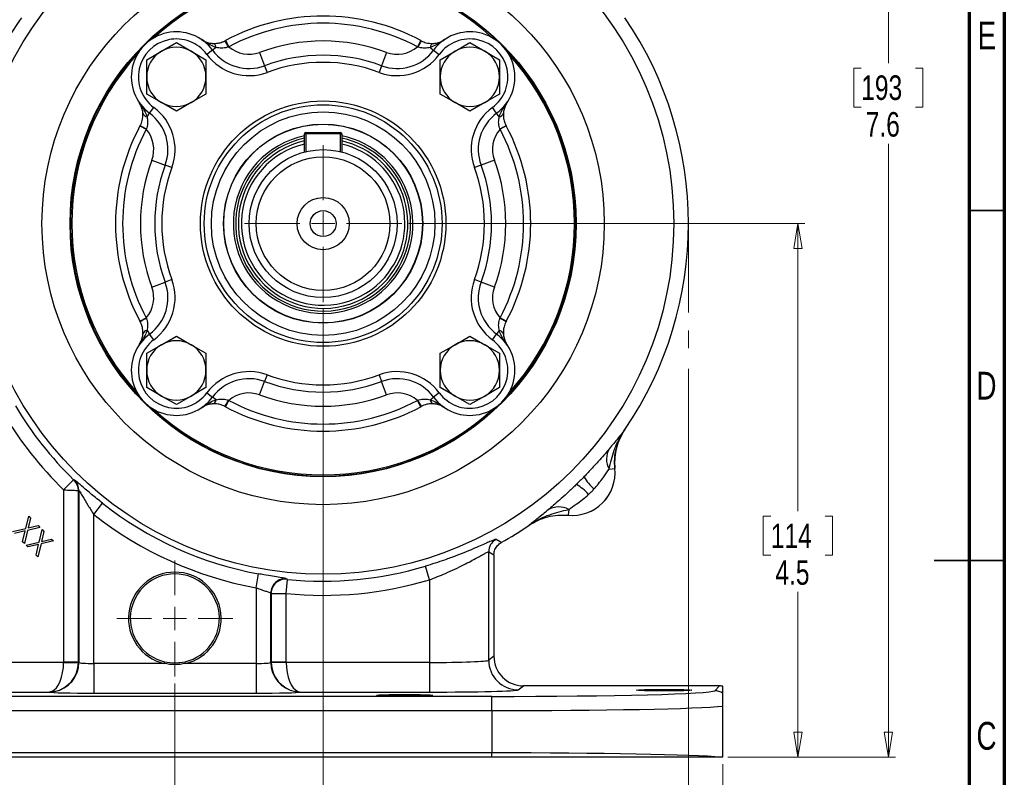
# Model space of a CAD drawing. Header units: inches. Extents: x 0.6 to 16.3, y 0.2 to 11.5.
# Tile 9 of 10: x 10.8 to 16.3, y 4.6 to 8.9. Entities that reach past the tile are written whole.
import ezdxf

# ---------------------------------------------------------------- set-up
doc = ezdxf.new("R2010")
doc.units = ezdxf.units.IN
doc.header["$MEASUREMENT"] = 0
doc.linetypes.add('CENTERX2', pattern=[0.8, 0.5, -0.1, 0.1, -0.1])
doc.styles.add('SLDTEXTSTYLE0', font='TXT', dxfattribs={"width": 0.75})
doc.dimstyles.new('SLDDIMSTYLE0', dxfattribs={"dimtxt": 0.137795, "dimasz": 0.14, "dimexe": 0, "dimexo": 0.0625, "dimgap": 0.034449, "dimtad": 0, "dimtih": 1, "dimtoh": 1, "dimdec": 1, "dimlfac": 1.5, "dimrnd": 1e-09, "dimzin": 12, "dimdsep": 46, "dimtxsty": 'SLDTEXTSTYLE0', "dimblk1": 'CLOSED', "dimblk2": 'CLOSED', "dimsah": 1, "dimcen": 0.09, "dimadec": 0, "dimazin": 3, "dimtfac": 1, "dimtdec": 1, "dimtofl": 0, "dimtmove": 0, "dimatfit": 3, "dimldrblk": 'CLOSED', "dimfxl": 0, "dimfrac": 2, "dimtolj": 1, "dimtzin": 12, "dimarcsym": 0})
doc.dimstyles.new('SLDDIMSTYLE1', dxfattribs={"dimtxt": 0.137795, "dimasz": 0.14, "dimexe": 0, "dimexo": 0.0625, "dimgap": 0.034449, "dimtad": 0, "dimdec": 1, "dimlfac": 1.5, "dimrnd": 1e-09, "dimzin": 12, "dimdsep": 46, "dimtxsty": 'SLDTEXTSTYLE0', "dimblk1": 'CLOSED', "dimblk2": 'CLOSED', "dimsah": 1, "dimcen": 0.09, "dimadec": 0, "dimazin": 3, "dimtfac": 1, "dimtdec": 1, "dimtofl": 0, "dimtmove": 0, "dimatfit": 3, "dimldrblk": 'CLOSED', "dimfxl": 0, "dimfrac": 2, "dimtolj": 1, "dimtzin": 12, "dimarcsym": 0})
doc.dimstyles.new('SLDDIMSTYLE2', dxfattribs={"dimtxt": 0.137795, "dimasz": 0.14, "dimexe": 0, "dimexo": 0.0625, "dimgap": 0.034449, "dimtad": 0, "dimdec": 1, "dimlfac": 1.5, "dimrnd": 1e-09, "dimzin": 12, "dimdsep": 46, "dimtxsty": 'SLDTEXTSTYLE0', "dimblk1": 'CLOSED', "dimblk2": 'CLOSED', "dimsah": 1, "dimcen": 0.09, "dimadec": 0, "dimazin": 3, "dimtfac": 1, "dimtmove": 0, "dimatfit": 0, "dimldrblk": 'CLOSED', "dimfxl": 0, "dimfrac": 2, "dimtolj": 1, "dimtzin": 12, "dimarcsym": 0})

# ---------------------------------------------------------------- blocks, each defined once
blk = doc.blocks.new('_Closed')
at = {"color": 0, "linetype": 'ByBlock', "lineweight": -2}
for p, q in [((-1, 0.166667), (0, 0)), ((-1, 0.166667), (-1, -0.166667)), ((0, 0), (-1, -0.166667)), ((0, 0), (-1, 0))]:
    blk.add_line(p, q, dxfattribs=at)
blk = doc.blocks.new('_D')
at = {"color": 7, "linetype": 'Continuous', "lineweight": 0}
for p, q in [((13.3569, 9.7946), (15.7262, 9.7946)), ((15.6868, 9.7946), (15.6868, 8.6436)), ((15.5341, 8.6156), (15.4921, 8.6156)), ((15.4921, 8.6156), (15.4921, 8.3968)), ((15.8395, 8.6156), (15.8815, 8.6156)), ((15.8815, 8.6156), (15.8815, 8.3968)), ((15.4921, 8.3968), (15.5341, 8.3968)), ((15.8815, 8.3968), (15.8395, 8.3968)), ((15.6868, 4.7415), (15.6868, 8.1907)), ((14.7853, 4.7415), (15.7262, 4.7415))]:
    blk.add_line(p, q, dxfattribs=at)
at = {"color": 7, "linetype": 'Continuous', "lineweight": 18, "xscale": 0.14, "yscale": 0.14}
for p, rotation in [((15.6868, 9.7946), 90.0000000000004), ((15.6868, 4.7415), 270.0000000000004)]:
    blk.add_blockref('_Closed', p, dxfattribs=dict(at, rotation=rotation))
at = {"color": 7, "linetype": 'Continuous', "lineweight": 18, "char_height": 0.1378, "attachment_point": 1, "style": 'SLDTEXTSTYLE0'}
for s, insert in [('193', (15.5341, 8.5745)), ('7.6', (15.5595, 8.3683))]:
    blk.add_mtext(s, dxfattribs=dict(at, insert=insert))
blk = doc.blocks.new('_D_1')
at = {"color": 7, "linetype": 'Continuous', "lineweight": 0}
for p, q in [((14.5635, 6.9243), (14.5635, 3.5998)), ((11.6768, 5.1562), (11.6768, 3.5998)), ((12.8072, 3.8376), (12.7653, 3.8376)), ((12.7653, 3.8376), (12.7653, 3.6189)), ((13.1127, 3.8376), (13.1547, 3.8376)), ((13.1547, 3.8376), (13.1547, 3.6189)), ((11.6768, 3.6392), (12.6444, 3.6392)), ((12.7653, 3.6189), (12.8072, 3.6189)), ((13.1547, 3.6189), (13.1127, 3.6189)), ((14.5635, 3.6392), (13.2755, 3.6392))]:
    blk.add_line(p, q, dxfattribs=at)
at = {"color": 7, "linetype": 'Continuous', "lineweight": 18, "xscale": 0.14, "yscale": 0.14, "rotation": 180.0000000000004}
blk.add_blockref('_Closed', (11.6768, 3.6392), dxfattribs=at)
at = {"color": 7, "linetype": 'Continuous', "lineweight": 18, "xscale": 0.14, "yscale": 0.14}
blk.add_blockref('_Closed', (14.5635, 3.6392), dxfattribs=at)
at = {"color": 7, "linetype": 'Continuous', "lineweight": 18, "char_height": 0.1378, "attachment_point": 1, "style": 'SLDTEXTSTYLE0'}
for s, insert in [('110', (12.8072, 3.7965)), ('4.3', (12.8327, 3.5903))]:
    blk.add_mtext(s, dxfattribs=dict(at, insert=insert))
blk = doc.blocks.new('_D_2')
at = {"color": 7, "linetype": 'Continuous', "lineweight": 0}
for p, q in [((12.5102, 7.2604), (12.5102, 4.0722)), ((11.6768, 5.1562), (11.6768, 4.0722)), ((12.0364, 4.3101), (11.9945, 4.3101)), ((11.9945, 4.3101), (11.9945, 4.0913)), ((12.2401, 4.3101), (12.2821, 4.3101)), ((12.2821, 4.3101), (12.2821, 4.0913)), ((11.6768, 4.1116), (11.4268, 4.1116)), ((12.5102, 4.1116), (12.7602, 4.1116)), ((11.9945, 4.0913), (12.0364, 4.0913)), ((12.2821, 4.0913), (12.2401, 4.0913))]:
    blk.add_line(p, q, dxfattribs=at)
at = {"color": 7, "linetype": 'Continuous', "lineweight": 18, "xscale": 0.14, "yscale": 0.14}
blk.add_blockref('_Closed', (11.6768, 4.1116, -0.9602), dxfattribs=at)
at = {"color": 7, "linetype": 'Continuous', "lineweight": 18, "xscale": 0.14, "yscale": 0.14, "rotation": 180.0000000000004}
blk.add_blockref('_Closed', (12.5102, 4.1116, -0.9602), dxfattribs=at)
at = {"color": 7, "linetype": 'Continuous', "lineweight": 18, "char_height": 0.1378, "attachment_point": 1, "style": 'SLDTEXTSTYLE0'}
for s, insert in [('32', (12.0364, 4.269)), ('1.3', (12.011, 4.0628))]:
    blk.add_mtext(s, dxfattribs=dict(at, insert=insert))
blk = doc.blocks.new('_D_3')
at = {"color": 7, "linetype": 'Continuous', "lineweight": 0}
for p, q in [((11.6768, 5.1562), (11.6768, 3.1274)), ((8.5901, 4.7022), (8.5901, 3.1274)), ((10.3348, 3.3652), (10.2928, 3.3652)), ((10.2928, 3.3652), (10.2928, 3.1464)), ((10.6402, 3.3652), (10.6822, 3.3652)), ((10.6822, 3.3652), (10.6822, 3.1464)), ((8.5901, 3.1667), (10.1719, 3.1667)), ((11.6768, 3.1667), (10.803, 3.1667)), ((10.2928, 3.1464), (10.3348, 3.1464)), ((10.6822, 3.1464), (10.6402, 3.1464))]:
    blk.add_line(p, q, dxfattribs=at)
at = {"color": 7, "linetype": 'Continuous', "lineweight": 18, "xscale": 0.14, "yscale": 0.14, "rotation": 180.0000000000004}
blk.add_blockref('_Closed', (8.5901, 3.1667, -0.9602), dxfattribs=at)
at = {"color": 7, "linetype": 'Continuous', "lineweight": 18, "xscale": 0.14, "yscale": 0.14}
blk.add_blockref('_Closed', (11.6768, 3.1667, -0.9602), dxfattribs=at)
at = {"color": 7, "linetype": 'Continuous', "lineweight": 18, "char_height": 0.1378, "attachment_point": 1, "style": 'SLDTEXTSTYLE0'}
for s, insert in [('118', (10.3348, 3.3241)), ('4.6', (10.3602, 3.1179))]:
    blk.add_mtext(s, dxfattribs=dict(at, insert=insert))
blk = doc.blocks.new('_D_4')
at = {"color": 7, "linetype": 'Continuous', "lineweight": 0}
for p, q in [((11.6768, 5.1562), (11.6768, 3.1274)), ((14.7569, 4.7022), (14.7569, 3.1274)), ((13.4492, 3.3652), (13.4072, 3.3652)), ((13.4072, 3.3652), (13.4072, 3.1464)), ((13.7546, 3.3652), (13.7966, 3.3652)), ((13.7966, 3.3652), (13.7966, 3.1464)), ((11.6768, 3.1667), (13.2863, 3.1667)), ((14.7569, 3.1667), (13.9174, 3.1667)), ((13.4072, 3.1464), (13.4492, 3.1464)), ((13.7966, 3.1464), (13.7546, 3.1464))]:
    blk.add_line(p, q, dxfattribs=at)
at = {"color": 7, "linetype": 'Continuous', "lineweight": 18, "xscale": 0.14, "yscale": 0.14, "rotation": 180.0000000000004}
blk.add_blockref('_Closed', (11.6768, 3.1667, -0.9602), dxfattribs=at)
at = {"color": 7, "linetype": 'Continuous', "lineweight": 18, "xscale": 0.14, "yscale": 0.14}
blk.add_blockref('_Closed', (14.7569, 3.1667, -0.9602), dxfattribs=at)
at = {"color": 7, "linetype": 'Continuous', "lineweight": 18, "char_height": 0.1378, "attachment_point": 1, "style": 'SLDTEXTSTYLE0'}
for s, insert in [('117', (13.4492, 3.3241)), ('4.6', (13.4746, 3.1179))]:
    blk.add_mtext(s, dxfattribs=dict(at, insert=insert))
blk = doc.blocks.new('_D_5')
at = {"color": 7, "linetype": 'Continuous', "lineweight": 0}
for p, q in [((12.991, 7.7413), (15.2182, 7.7413)), ((15.1789, 7.7413), (15.1789, 6.1242)), ((15.0262, 6.0962), (14.9842, 6.0962)), ((14.9842, 6.0962), (14.9842, 5.8775)), ((15.3316, 6.0962), (15.3736, 6.0962)), ((15.3736, 6.0962), (15.3736, 5.8775)), ((14.9842, 5.8775), (15.0262, 5.8775)), ((15.3736, 5.8775), (15.3316, 5.8775)), ((15.1789, 4.7415), (15.1789, 5.6713)), ((14.7853, 4.7415), (15.2182, 4.7415))]:
    blk.add_line(p, q, dxfattribs=at)
at = {"color": 7, "linetype": 'Continuous', "lineweight": 18, "xscale": 0.14, "yscale": 0.14}
for p, rotation in [((15.1789, 7.7413, -0.9602), 90.0000000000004), ((15.1789, 4.7415, -0.9602), 270.0000000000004)]:
    blk.add_blockref('_Closed', p, dxfattribs=dict(at, rotation=rotation))
at = {"color": 7, "linetype": 'Continuous', "lineweight": 18, "char_height": 0.1378, "attachment_point": 1, "style": 'SLDTEXTSTYLE0'}
for s, insert in [('114', (15.0262, 6.0551)), ('4.5', (15.0516, 5.8489))]:
    blk.add_mtext(s, dxfattribs=dict(at, insert=insert))
blk = doc.blocks.new('SW_CENTERMARKSYMBOL_0')
at = {"color": 0, "linetype": 'Continuous', "lineweight": 18}
for p, q in [((0, 0.1312), (0, 0.4415)), ((0, 0), (0, 0.0656)), ((-0.1312, 0), (-0.4415, 0)), ((0, 0), (-0.0656, 0)), ((0, 0), (0, -0.0656)), ((0, 0), (0.0656, 0)), ((0.1312, 0), (0.4415, 0)), ((0, -0.1312), (0, -0.4415))]:
    blk.add_line(p, q, dxfattribs=at)
blk = doc.blocks.new('SW_CENTERMARKSYMBOL_1')
at = {"color": 0, "linetype": 'Continuous', "lineweight": 18}
for p, q in [((0, 0.1312), (0, 0.326)), ((0, 0), (0, 0.0656)), ((-0.1312, 0), (-0.326, 0)), ((0, 0), (-0.0656, 0)), ((0, 0), (0, -0.0656)), ((0, 0), (0.0656, 0)), ((0.1312, 0), (0.326, 0)), ((0, -0.1312), (0, -0.326))]:
    blk.add_line(p, q, dxfattribs=at)

msp = doc.modelspace()

# ---------------------------------------------------------------- linework, layer by layer
at = {"color": 7, "linetype": 'Continuous', "lineweight": 70}
for p, q in [((16.3386, 11.4961), (16.3386, 0.1969)), ((16.1417, 11.2992), (16.1417, 0.3937))]:
    msp.add_line(p, q, dxfattribs=at)
at = {"color": 7, "linetype": 'Continuous', "lineweight": 25}
for p, q in [((11.6019, 8.7106), (11.6852, 8.7587)), ((11.6852, 8.7587), (11.7685, 8.7106)), ((11.9583, 8.7692), (11.9611, 8.7707)), ((11.9611, 8.7707), (11.9799, 8.7354)), ((13.0592, 8.7707), (13.0404, 8.7354)), ((13.0592, 8.7707), (13.062, 8.7692)), ((13.2518, 8.7106), (13.3351, 8.7587)), ((13.3351, 8.7587), (13.4184, 8.7106)), ((11.5185, 8.6624), (11.6019, 8.7106)), ((11.7685, 8.7106), (11.8519, 8.6624)), ((11.8892, 8.7164), (11.857, 8.6927)), ((11.909, 8.7309), (11.8892, 8.7164)), ((11.9799, 8.7354), (11.9779, 8.7346)), ((12.1535, 8.704), (12.1813, 8.629)), ((12.8668, 8.704), (12.839, 8.629)), ((13.0424, 8.7346), (13.0404, 8.7354)), ((13.1113, 8.7309), (13.1311, 8.7164)), ((13.1311, 8.7164), (13.1633, 8.6927)), ((13.1684, 8.6624), (13.2518, 8.7106)), ((13.4184, 8.7106), (13.5018, 8.6624)), ((11.5185, 8.5662), (11.5185, 8.6624)), ((11.8519, 8.6624), (11.8519, 8.5662)), ((13.1684, 8.5662), (13.1684, 8.6624)), ((13.5018, 8.6624), (13.5018, 8.5662)), ((12.1813, 8.629), (12.1952, 8.5915)), ((12.839, 8.629), (12.8251, 8.5915)), ((11.5185, 8.47), (11.5185, 8.5662)), ((11.8519, 8.5662), (11.8519, 8.47)), ((13.1684, 8.47), (13.1684, 8.5662)), ((13.5018, 8.5662), (13.5018, 8.47)), ((11.6019, 8.4219), (11.5185, 8.47)), ((11.8519, 8.47), (11.7685, 8.4219)), ((13.2518, 8.4219), (13.1684, 8.47)), ((13.5018, 8.47), (13.4184, 8.4219)), ((11.6852, 8.3738), (11.6019, 8.4219)), ((11.7685, 8.4219), (11.6852, 8.3738)), ((13.3351, 8.3738), (13.2518, 8.4219)), ((13.4184, 8.4219), (13.3351, 8.3738)), ((11.5205, 8.3424), (11.535, 8.3622)), ((11.535, 8.3622), (11.5588, 8.3944)), ((13.4853, 8.3622), (13.4616, 8.3944)), ((13.4998, 8.3424), (13.4853, 8.3622)), ((11.4808, 8.2903), (11.4823, 8.2931)), ((11.4808, 8.2903), (11.516, 8.2715)), ((11.5168, 8.2736), (11.516, 8.2715)), ((12.4061, 8.1424), (12.4061, 8.2467)), ((12.4128, 8.2533), (12.6078, 8.2533)), ((12.4128, 8.2457), (12.4128, 8.2533)), ((12.6078, 8.2457), (12.4128, 8.2457)), ((12.6078, 8.2533), (12.6078, 8.2457)), ((12.6145, 8.2467), (12.6145, 8.1459)), ((13.5043, 8.2715), (13.5035, 8.2736)), ((13.5396, 8.2903), (13.5043, 8.2715)), ((13.5381, 8.2931), (13.5396, 8.2903)), ((11.5474, 8.0979), (11.6225, 8.0701)), ((13.4729, 8.0979), (13.3979, 8.0701)), ((11.66, 8.0562), (11.6225, 8.0701)), ((13.3979, 8.0701), (13.3604, 8.0562)), ((11.66, 7.4263), (11.6225, 7.4124)), ((13.3979, 7.4124), (13.3604, 7.4263)), ((11.5474, 7.3846), (11.6225, 7.4124)), ((13.4729, 7.3846), (13.3979, 7.4124)), ((11.4808, 7.1922), (11.516, 7.2111)), ((11.516, 7.2111), (11.5168, 7.209)), ((13.5035, 7.209), (13.5043, 7.2111)), ((13.5396, 7.1922), (13.5043, 7.2111)), ((11.4823, 7.1894), (11.4808, 7.1922)), ((11.5205, 7.1401), (11.535, 7.1203)), ((13.4998, 7.1401), (13.4853, 7.1203)), ((13.5396, 7.1922), (13.5381, 7.1894)), ((11.5588, 7.0881), (11.535, 7.1203)), ((11.6019, 7.0606), (11.6852, 7.1088)), ((11.6852, 7.1088), (11.7685, 7.0606)), ((13.2518, 7.0606), (13.3351, 7.1088)), ((13.3351, 7.1088), (13.4184, 7.0606)), ((13.4616, 7.0881), (13.4853, 7.1203)), ((11.5185, 7.0125), (11.6019, 7.0606)), ((11.7685, 7.0606), (11.8519, 7.0125)), ((13.1684, 7.0125), (13.2518, 7.0606)), ((13.4184, 7.0606), (13.5018, 7.0125)), ((11.5185, 6.9163), (11.5185, 7.0125)), ((11.8519, 7.0125), (11.8519, 6.9163)), ((13.1684, 6.9163), (13.1684, 7.0125)), ((13.5018, 7.0125), (13.5018, 6.9163)), ((11.5185, 6.8201), (11.5185, 6.9163)), ((11.8519, 6.9163), (11.8519, 6.8201)), ((12.1952, 6.8911), (12.1813, 6.8536)), ((12.8251, 6.8911), (12.839, 6.8536)), ((13.1684, 6.8201), (13.1684, 6.9163)), ((13.5018, 6.9163), (13.5018, 6.8201)), ((11.6019, 6.772), (11.5185, 6.8201)), ((11.8519, 6.8201), (11.7685, 6.772)), ((12.1535, 6.7785), (12.1813, 6.8536)), ((12.8668, 6.7785), (12.839, 6.8536)), ((13.2518, 6.772), (13.1684, 6.8201)), ((13.5018, 6.8201), (13.4184, 6.772)), ((11.6852, 6.7239), (11.6019, 6.772)), ((11.7685, 6.772), (11.6852, 6.7239)), ((11.857, 6.7899), (11.8892, 6.7662)), ((11.909, 6.7516), (11.8892, 6.7662)), ((13.1113, 6.7516), (13.1311, 6.7662)), ((13.1633, 6.7899), (13.1311, 6.7662)), ((13.3351, 6.7239), (13.2518, 6.772)), ((13.4184, 6.772), (13.3351, 6.7239)), ((11.9611, 6.7119), (11.9583, 6.7134)), ((11.9611, 6.7119), (11.9799, 6.7472)), ((11.9779, 6.7479), (11.9799, 6.7472)), ((13.0404, 6.7472), (13.0424, 6.7479)), ((13.0592, 6.7119), (13.0404, 6.7472)), ((13.062, 6.7134), (13.0592, 6.7119)), ((14.2062, 6.5838), (14.2024, 6.578)), ((14.2062, 6.5838), (14.206, 6.5839)), ((14.1171, 6.3611), (14.1495, 6.3643)), ((14.1495, 6.3643), (14.1497, 6.3642)), ((11.0518, 6.2444), (11.1076, 6.3017)), ((11.113, 6.2997), (11.1108, 6.2987)), ((11.0518, 6.2444), (11.0518, 5.2763)), ((11.1351, 6.2413), (11.1373, 6.2423)), ((11.1351, 5.2763), (11.1351, 6.2413)), ((11.1373, 6.2423), (11.1373, 5.2746)), ((11.2206, 6.1068), (11.2702, 6.1695)), ((10.8386, 6.0272), (10.8553, 6.0966)), ((10.8553, 6.0966), (10.8656, 6.0862)), ((11.2206, 5.2682), (11.2206, 6.1068)), ((13.8903, 6.1343), (13.8872, 6.1019)), ((13.8872, 6.1017), (13.8872, 6.1019)), ((10.9185, 6.0334), (10.8491, 6.0168)), ((10.8656, 6.0862), (10.8522, 6.0304)), ((10.8522, 6.0304), (10.9083, 6.0436)), ((10.9083, 6.0436), (10.9185, 6.0334)), ((13.6675, 6.0454), (13.6676, 6.0452)), ((10.7647, 6.0098), (10.8386, 6.0272)), ((10.8354, 6.0135), (10.775, 5.9995)), ((10.8212, 5.9533), (10.8354, 6.0135)), ((10.8491, 6.0168), (10.8316, 5.9429)), ((10.9144, 5.9514), (10.9311, 6.0208)), ((10.9414, 6.0104), (10.928, 5.9546)), ((10.9311, 6.0208), (10.9414, 6.0104)), ((10.8316, 5.9429), (10.8212, 5.9533)), ((10.8405, 5.934), (10.9144, 5.9514)), ((10.8508, 5.9237), (10.8405, 5.934)), ((10.9111, 5.9377), (10.8508, 5.9237)), ((10.897, 5.8775), (10.9111, 5.9377)), ((10.9249, 5.941), (10.9074, 5.8672)), ((10.9943, 5.9576), (10.9249, 5.941)), ((10.928, 5.9546), (10.984, 5.9678)), ((10.984, 5.9678), (10.9943, 5.9576)), ((10.9074, 5.8672), (10.897, 5.8775)), ((13.4407, 5.2868), (13.4407, 5.896)), ((13.4407, 5.896), (13.4702, 5.8786)), ((13.4702, 5.8786), (13.4702, 5.3089)), ((13.1075, 5.7386), (13.0847, 5.8152)), ((12.133, 5.6938), (12.1475, 5.7724)), ((12.3019, 5.6618), (12.3098, 5.7414)), ((12.3066, 5.7418), (12.3044, 5.7443)), ((13.1075, 5.7386), (13.1075, 5.2742)), ((12.133, 5.6938), (12.133, 5.2682)), ((12.2163, 5.2746), (12.2163, 5.6648)), ((12.2163, 5.6648), (12.2186, 5.6623)), ((12.2186, 5.6623), (12.2186, 5.2763)), ((12.3019, 5.2763), (12.3019, 5.6618)), ((11.0517, 5.2742), (10.2461, 5.2742)), ((11.0517, 5.2742), (11.135, 5.2721)), ((11.1351, 5.2763), (11.0518, 5.2763)), ((11.1373, 5.2746), (11.1351, 5.2763)), ((11.2206, 5.2682), (11.2206, 5.1016)), ((11.6167, 5.2682), (11.2206, 5.2682)), ((11.619, 5.278), (11.6167, 5.2682)), ((11.737, 5.2682), (11.7347, 5.278)), ((12.133, 5.2682), (11.737, 5.2682)), ((12.133, 5.2682), (12.133, 5.1016)), ((12.2186, 5.2763), (12.2163, 5.2746)), ((12.3019, 5.2763), (12.2186, 5.2763)), ((12.3019, 5.2742), (12.2187, 5.2721)), ((13.1075, 5.2742), (12.3019, 5.2742)), ((13.1075, 5.2742), (13.1075, 5.1076)), ((13.4702, 5.3089), (13.4407, 5.2868)), ((10.2461, 5.1076), (10.9717, 5.1076)), ((11.2206, 5.1016), (12.133, 5.1016)), ((12.3819, 5.1076), (13.1075, 5.1076)), ((13.6072, 5.1202), (13.6368, 5.1424)), ((14.738, 5.1424), (13.6368, 5.1424)), ((14.738, 5.1424), (14.7109, 5.1153)), ((14.7569, 5.1006), (14.7569, 5.1401)), ((13.4579, 5.0833), (9.889, 5.0833)), ((13.4579, 5.0033), (13.4579, 5.0833)), ((9.889, 5.0033), (13.4579, 5.0033)), ((13.4579, 5.0033), (13.4579, 4.7659)), ((14.7569, 4.7415), (14.7569, 5.0288)), ((13.4579, 4.7659), (9.889, 4.7659)), ((13.4579, 4.7415), (13.4579, 4.7659)), ((13.4579, 4.7415), (9.889, 4.7415)), ((14.7569, 4.7415), (14.7459, 4.7415))]:
    msp.add_line(p, q, dxfattribs=at)
at = {"color": 8, "linetype": 'Continuous', "lineweight": 25}
for p, q in [((12.4128, 8.2457), (12.4128, 8.1455)), ((12.6078, 8.1455), (12.6078, 8.2457))]:
    msp.add_line(p, q, dxfattribs=at)
at = {"color": 7, "linetype": 'Continuous', "lineweight": 35}
for p, q in [((16.1417, 7.815), (16.3386, 7.815)), ((16.3386, 5.8465), (15.9449, 5.8465)), ((16.1417, 5.8465), (16.3386, 5.8465))]:
    msp.add_line(p, q, dxfattribs=at)
at = {"color": 7, "linetype": 'CENTERX2', "lineweight": 18}
msp.add_line((14.5635, 7.7413), (14.5635, 6.9637), dxfattribs=at)
at = {"color": 7, "linetype": 'Continuous', "lineweight": 25, "flags": 128}
for points in [[(13.5111, 5.9484), (13.5057, 5.9518), (13.4822, 5.9662)], [(11.6768, 5.2712), (11.7203, 5.275), (11.7347, 5.278)]]:
    msp.add_lwpolyline(points, dxfattribs=at)
at = {"color": 7, "linetype": 'Continuous', "lineweight": 25}
for radius in [1.9707, 1.5801, 1.4226, 0.6898, 0.6683, 0.6283, 0.5597, 0.5583, 0.4158, 0.3758, 0.1467, 0.0729]:
    msp.add_circle((12.5102, 7.7413), radius, dxfattribs=at)
at = {"color": 8, "linetype": 'Continuous', "lineweight": 25}
for radius, start, end in [(1.4194, 45.7995, 134.2005), (1.4194, 135.7995, 180), (1.4194, 315.7995, 44.2005), (0.4918, 102.2092, 315), (0.4765, 102.6081, 315), (0.4918, 315, 77.755), (0.4765, 315, 77.3549), (1.4194, 180, 224.2005), (1.4194, 225.7995, 314.2005)]:
    msp.add_arc((12.5102, 7.7413), radius, start, end, dxfattribs=at)
at = {"color": 7, "linetype": 'Continuous', "lineweight": 25}
for centre, radius, start, end in [((12.5102, 7.7413), 1.4127, 47.6889, 132.3111), ((12.5102, 7.7413), 2.0533, 145.6887, 150.0105), ((12.5102, 7.7413), 1.1667, 61.9267, 118.0733), ((12.5102, 7.7413), 1.1267, 61.9267, 118.0733), ((12.5102, 7.7413), 2.0533, 325.6887, 34.3113), ((11.6852, 8.5662), 0.2533, 36.3491, 233.6509), ((13.3351, 8.5662), 0.2533, 306.3491, 143.6509), ((11.6852, 8.5662), 0.2133, 36.3491, 233.6509), ((11.8829, 8.7291), 0.0262, 4.0364, 75.427), ((11.5831, 8.5339), 0.4429, 26.954, 32.0884), ((12.5102, 7.7413), 1.0267, 69.6717, 110.3283), ((13.4372, 8.5339), 0.4429, 147.9116, 153.046), ((13.1374, 8.7291), 0.0262, 104.573, 175.9636), ((13.3351, 8.5662), 0.2133, 306.3491, 143.6509), ((12.5102, 7.7413), 1.4127, 137.6889, 180), ((11.6852, 8.5662), 0.1667, 120, 180), ((11.6852, 8.5662), 0.1667, 60, 120), ((11.6852, 8.5662), 0.1667, 0, 60), ((12.0933, 8.8665), 0.2933, 216.3491, 290.3283), ((12.0933, 8.8665), 0.2533, 216.3491, 290.3283), ((12.0933, 8.8665), 0.1733, 229.1687, 290.3283), ((12.927, 8.8665), 0.2933, 249.6717, 323.6509), ((12.927, 8.8665), 0.2533, 249.6717, 323.6509), ((12.927, 8.8665), 0.1733, 249.6717, 310.8313), ((13.3351, 8.5662), 0.1667, 120, 180), ((13.3351, 8.5662), 0.1667, 60, 120), ((13.3351, 8.5662), 0.1667, 0, 60), ((12.5102, 7.7413), 1.4127, 317.6889, 42.3111), ((12.5102, 7.7413), 0.9467, 69.6717, 110.3283), ((12.5102, 7.7413), 0.9067, 69.6717, 110.3283), ((11.6852, 8.5662), 0.1667, 180, 240), ((11.6852, 8.5662), 0.1667, 300, 0), ((13.3351, 8.5662), 0.1667, 180, 240), ((13.3351, 8.5662), 0.1667, 300, 0), ((11.6852, 8.5662), 0.1667, 240, 300), ((13.3351, 8.5662), 0.1667, 240, 300), ((11.5223, 8.3685), 0.0262, 194.573, 265.9636), ((11.3849, 8.1581), 0.2533, 339.6717, 53.6509), ((11.3849, 8.1581), 0.2933, 339.6717, 53.6509), ((13.6354, 8.1581), 0.2933, 126.3491, 200.3283), ((13.6354, 8.1581), 0.2533, 126.3491, 200.3283), ((13.498, 8.3685), 0.0262, 274.0364, 345.427), ((12.5102, 7.7413), 1.1667, 151.9267, 208.0733), ((12.5102, 7.7413), 1.1267, 151.9267, 208.0733), ((11.7175, 8.6683), 0.4429, 237.9116, 243.046), ((11.3849, 8.1581), 0.1733, 339.6717, 40.8313), ((12.4128, 8.2467), 0.00667, 90, 180), ((12.4112, 8.258), 0.0124, 245.9635, 277.5861), ((12.6078, 8.2467), 0.00667, 0, 90), ((12.6094, 8.258), 0.0124, 262.4139, 294.0365), ((13.6354, 8.1581), 0.1733, 139.1687, 200.3283), ((13.3028, 8.6683), 0.4429, 296.954, 302.0884), ((12.5102, 7.7413), 1.1267, 331.9267, 28.0733), ((12.5102, 7.7413), 1.1667, 331.9267, 28.0733), ((12.5102, 7.7413), 0.5049, 101.888, 315), ((12.5102, 7.7413), 0.5049, 315, 78.0773), ((12.5102, 7.7413), 0.4593, 103.0887, 315), ((12.5102, 7.7413), 0.4593, 315, 76.8729), ((12.5102, 7.7413), 1.0267, 159.6717, 200.3283), ((12.5102, 7.7413), 1.0267, 339.6717, 20.3283), ((12.5102, 7.7413), 0.9467, 159.6717, 200.3283), ((12.5102, 7.7413), 0.9067, 159.6717, 200.3283), ((12.5102, 7.7413), 0.9067, 339.6717, 20.3283), ((12.5102, 7.7413), 0.9467, 339.6717, 20.3283), ((12.5102, 7.7413), 1.4127, 180, 222.3111), ((11.3849, 7.3244), 0.2933, 306.3491, 20.3283), ((13.6354, 7.3244), 0.2933, 159.6717, 233.6509), ((11.3849, 7.3244), 0.1733, 319.1687, 20.3283), ((11.3849, 7.3244), 0.2533, 306.3491, 20.3283), ((13.6354, 7.3244), 0.2533, 159.6717, 233.6509), ((13.6354, 7.3244), 0.1733, 159.6717, 220.8313), ((11.7175, 6.8142), 0.4429, 116.954, 122.0884), ((13.3028, 6.8142), 0.4429, 57.9116, 63.046), ((11.5223, 7.114), 0.0262, 94.0364, 165.427), ((13.498, 7.114), 0.0262, 14.573, 85.9636), ((11.6852, 6.9163), 0.2533, 126.3491, 323.6509), ((11.6852, 6.9163), 0.2133, 126.3491, 323.6509), ((13.3351, 6.9163), 0.2533, 216.3491, 53.6509), ((13.3351, 6.9163), 0.2133, 216.3491, 53.6509), ((11.6852, 6.9163), 0.1667, 120, 180), ((11.6852, 6.9163), 0.1667, 60, 120), ((11.6852, 6.9163), 0.1667, 0, 60), ((13.3351, 6.9163), 0.1667, 120, 180), ((13.3351, 6.9163), 0.1667, 60, 120), ((13.3351, 6.9163), 0.1667, 0, 60), ((11.6852, 6.9163), 0.1667, 180, 240), ((11.6852, 6.9163), 0.1667, 300, 0), ((12.0933, 6.616), 0.2933, 69.6717, 143.6509), ((12.0933, 6.616), 0.2533, 69.6717, 143.6509), ((12.5102, 7.7413), 0.9067, 249.6717, 290.3283), ((12.927, 6.616), 0.2933, 36.3491, 110.3283), ((12.927, 6.616), 0.2533, 36.3491, 110.3283), ((13.3351, 6.9163), 0.1667, 180, 240), ((13.3351, 6.9163), 0.1667, 300, 0), ((12.5102, 7.7413), 0.9467, 249.6717, 290.3283), ((11.6852, 6.9163), 0.1667, 240, 300), ((11.8829, 6.7534), 0.0262, 284.573, 355.9636), ((12.0933, 6.616), 0.1733, 69.6717, 130.8313), ((12.5102, 7.7413), 1.0267, 249.6717, 290.3283), ((12.927, 6.616), 0.1733, 49.1687, 110.3283), ((13.1374, 6.7534), 0.0262, 184.0364, 255.427), ((13.3351, 6.9163), 0.1667, 240, 300), ((12.5102, 7.7413), 2.0099, 210.6526, 225.7456), ((12.5102, 7.7413), 1.4127, 227.6889, 312.3111), ((11.5831, 6.9486), 0.4429, 327.9116, 333.046), ((12.5102, 7.7413), 1.1667, 241.9267, 298.0733), ((12.5102, 7.7413), 1.1267, 241.9267, 298.0733), ((13.4372, 6.9486), 0.4429, 206.954, 212.0884), ((12.5102, 7.7413), 2.0898, 210.6526, 225.7456), ((14.2174, 6.417), 0.1148, 148.546, 209.097), ((13.9102, 6.3413), 0.2405, 264.5149, 5.4851), ((13.9102, 6.3413), 0.2407, 264.5222, 5.4778), ((14.2239, 6.4639), 0.2874, 210.4994, 228.2523), ((11.055, 6.2413), 0.0801, 0.0306, 45.8395), ((11.0573, 6.2423), 0.0801, 0.0306, 45.8661), ((13.7875, 6.0275), 0.2874, 41.7477, 59.5006), ((12.5102, 7.7413), 2.002, 231.7285, 259.5633), ((13.8345, 6.034), 0.1148, 60.903, 121.454), ((12.5102, 7.7413), 2.0819, 231.7285, 259.5633), ((12.5102, 7.7413), 2.0533, 299.1756, 304.3113), ((13.5207, 5.896), 0.0801, 118.7491, 179.9559), ((12.5102, 7.7413), 2.0099, 264.2803, 286.6091), ((11.6768, 5.5215), 0.2603, 283.3558, 256.6442), ((11.6768, 5.5215), 0.2503, 283.3558, 256.6442), ((12.2964, 5.6647), 0.0801, 84.2114, 179.907), ((12.2987, 5.6621), 0.0801, 84.2811, 179.9071), ((12.5102, 7.7413), 2.0898, 264.2803, 286.6091), ((10.9706, 5.2747), 0.1668, 280.5311, 359.9433), ((10.9684, 5.2764), 0.1667, 358.5262, 359.9738), ((12.3831, 5.2747), 0.1668, 180.0567, 259.4689), ((12.3853, 5.2764), 0.1667, 180.0262, 181.4738), ((13.6074, 5.287), 0.1668, 180.0536, 269.9311), ((10.9946, 5.1542), 0.0439, 258.6339, 278.4699), ((12.3591, 5.1542), 0.0439, 261.5301, 281.3661), ((14.7108, 5.0352), 0.08, 54.7942, 89.9575)]:
    msp.add_arc(centre, radius, start, end, dxfattribs=at)
for centre, major_axis, ratio, start_param, end_param in [((10.9713, 5.2742), (0.0027, 0.1667), 0.482584, 3.35844, 4.720341), ((10.9713, 5.2742), (0.0543, 0.1579), 0.978221, 3.662517, 5.024418), ((10.9684, 5.2764), (0.0667, -0.05), 0.999049, 0.617693, 0.642959), ((11.2206, 5.2748), (0.0833, 0), 0.078558, 3.176499, 4.712389), ((12.133, 5.2748), (0.0833, 0), 0.078558, 4.712389, 6.248279), ((12.3824, 5.2742), (-0.0543, 0.1579), 0.978221, 1.258768, 2.620669), ((12.3853, 5.2764), (0.0667, 0.05), 0.999049, 2.498634, 2.5239), ((12.3824, 5.2742), (-0.0027, 0.1667), 0.482584, 1.562845, 2.924745), ((13.1075, 5.2873), (0.3333, 0), 0.039279, 4.712389, 6.248279), ((13.6369, 5.3091), (-0.1335, -0.1001), 0.999049, 5.640226, 7.210109), ((11.2206, 5.1082), (0.25, 0), 0.026186, 3.235062, 4.712389), ((12.133, 5.1082), (0.25, 0), 0.026186, 4.712389, 6.189716), ((13.1075, 5.1207), (0.5, 0), 0.026186, 4.712389, 6.248279), ((13.4579, 5.1161), (1.2533, 0), 0.026186, 4.712389, 6.257005), ((14.7379, 5.0623), (0.0566, 0.0566), 0.999315, 0.54568, 0.785056), ((13.4579, 5.0362), (1.3333, 0), 0.024615, 4.712389, 6.055681), ((13.4579, 4.733), (1.3333, 0), 0.024615, 0.261572, 1.570796)]:
    msp.add_ellipse(centre, major_axis=major_axis, ratio=ratio, start_param=start_param, end_param=end_param, dxfattribs=at)
for centre in [(12.9682, 5.09), (14.4268, 5.1184)]:
    msp.add_ellipse(centre, major_axis=(0.1562, 0), ratio=0.026186, dxfattribs=at)
for points, knots in [([(11.909, 8.7309), (11.9079, 8.7313), (11.9018, 8.7334), (11.8728, 8.7457), (11.8478, 8.762), (11.8274, 8.7759), (11.8273, 8.7759)], [0, 0, 0, 0, 0.036475, 0.202477, 0.996721, 1, 1, 1, 1]), ([(11.8273, 8.7759), (11.8274, 8.7759), (11.8341, 8.7713), (11.8483, 8.7636), (11.8685, 8.7571), (11.8831, 8.7549), (11.8885, 8.7545), (11.8895, 8.7544)], [0, 0, 0, 0, 0.003249, 0.400452, 0.789868, 0.961696, 1, 1, 1, 1]), ([(11.8895, 8.7544), (11.8992, 8.7543), (11.9157, 8.754), (11.9384, 8.7601), (11.9513, 8.7656), (11.9562, 8.7681), (11.9583, 8.7692)], [0, 0, 0, 0, 0.466659, 0.794726, 0.91083, 1, 1, 1, 1]), ([(13.062, 8.7692), (13.0641, 8.7681), (13.0754, 8.7623), (13.0888, 8.7581), (13.1103, 8.7541), (13.1211, 8.7543), (13.1308, 8.7544)], [0, 0, 0, 0, 0.089267, 0.47597, 0.532834, 1, 1, 1, 1]), ([(13.193, 8.7759), (13.1929, 8.7759), (13.1725, 8.762), (13.1475, 8.7457), (13.1185, 8.7334), (13.1124, 8.7313), (13.1113, 8.7309)], [0, 0, 0, 0, 0.003279, 0.797523, 0.963525, 1, 1, 1, 1]), ([(13.1308, 8.7544), (13.1318, 8.7545), (13.1373, 8.7549), (13.1519, 8.7571), (13.1721, 8.7636), (13.1862, 8.7713), (13.1929, 8.7759), (13.193, 8.7759)], [0, 0, 0, 0, 0.038304, 0.210132, 0.599548, 0.996751, 1, 1, 1, 1]), ([(11.9779, 8.7346), (11.9757, 8.7339), (11.963, 8.7297), (11.9383, 8.7263), (11.9188, 8.7294), (11.909, 8.7309)], [0, 0, 0, 0, 0.091462, 0.544793, 1, 1, 1, 1]), ([(13.1113, 8.7309), (13.1015, 8.7294), (13.082, 8.7263), (13.0573, 8.7297), (13.0446, 8.7339), (13.0424, 8.7346)], [0, 0, 0, 0, 0.455207, 0.908538, 1, 1, 1, 1]), ([(11.4755, 8.4241), (11.4756, 8.424), (11.4894, 8.4036), (11.5057, 8.3786), (11.518, 8.3496), (11.5201, 8.3435), (11.5205, 8.3424)], [0, 0, 0, 0, 0.003279, 0.797523, 0.963525, 1, 1, 1, 1]), ([(11.497, 8.3619), (11.4969, 8.3629), (11.4965, 8.3684), (11.4943, 8.383), (11.4878, 8.4032), (11.4801, 8.4173), (11.4755, 8.424), (11.4755, 8.4241)], [0, 0, 0, 0, 0.038304, 0.210132, 0.599548, 0.996751, 1, 1, 1, 1]), ([(13.4998, 8.3424), (13.5002, 8.3435), (13.5023, 8.3496), (13.5146, 8.3786), (13.5309, 8.4036), (13.5448, 8.424), (13.5448, 8.4241)], [0, 0, 0, 0, 0.036475, 0.202477, 0.996721, 1, 1, 1, 1]), ([(13.5448, 8.4241), (13.5448, 8.424), (13.5402, 8.4173), (13.5325, 8.4032), (13.526, 8.383), (13.5238, 8.3684), (13.5234, 8.3629), (13.5233, 8.3619)], [0, 0, 0, 0, 0.003249, 0.400452, 0.789868, 0.961696, 1, 1, 1, 1]), ([(11.4823, 8.2931), (11.4833, 8.2952), (11.4892, 8.3065), (11.4933, 8.3199), (11.4974, 8.3414), (11.4972, 8.3522), (11.497, 8.3619)], [0, 0, 0, 0, 0.089267, 0.47597, 0.532834, 1, 1, 1, 1]), ([(13.5233, 8.3619), (13.5232, 8.3522), (13.5229, 8.3357), (13.529, 8.3131), (13.5345, 8.3001), (13.537, 8.2952), (13.5381, 8.2931)], [0, 0, 0, 0, 0.466659, 0.794726, 0.91083, 1, 1, 1, 1]), ([(11.5205, 8.3424), (11.522, 8.3326), (11.5251, 8.3131), (11.5217, 8.2884), (11.5175, 8.2757), (11.5168, 8.2736)], [0, 0, 0, 0, 0.455207, 0.908538, 1, 1, 1, 1]), ([(13.5035, 8.2736), (13.5028, 8.2757), (13.4986, 8.2884), (13.4952, 8.3131), (13.4983, 8.3326), (13.4998, 8.3424)], [0, 0, 0, 0, 0.091462, 0.544793, 1, 1, 1, 1]), ([(11.5168, 7.209), (11.5175, 7.2068), (11.5217, 7.1941), (11.5251, 7.1694), (11.522, 7.1499), (11.5205, 7.1401)], [0, 0, 0, 0, 0.091462, 0.544793, 1, 1, 1, 1]), ([(13.4998, 7.1401), (13.4983, 7.1499), (13.4952, 7.1694), (13.4986, 7.1941), (13.5028, 7.2068), (13.5035, 7.209)], [0, 0, 0, 0, 0.455207, 0.908538, 1, 1, 1, 1]), ([(11.5205, 7.1401), (11.5201, 7.139), (11.518, 7.1329), (11.5057, 7.1039), (11.4894, 7.0789), (11.4756, 7.0585), (11.4755, 7.0584)], [0, 0, 0, 0, 0.036475, 0.202477, 0.996721, 1, 1, 1, 1]), ([(11.497, 7.1206), (11.4971, 7.1303), (11.4974, 7.1468), (11.4913, 7.1695), (11.4859, 7.1824), (11.4833, 7.1873), (11.4823, 7.1894)], [0, 0, 0, 0, 0.466659, 0.794726, 0.91083, 1, 1, 1, 1]), ([(13.5448, 7.0584), (13.5448, 7.0585), (13.5309, 7.0789), (13.5146, 7.1039), (13.5023, 7.1329), (13.5002, 7.139), (13.4998, 7.1401)], [0, 0, 0, 0, 0.003279, 0.797523, 0.963525, 1, 1, 1, 1]), ([(13.5381, 7.1894), (13.537, 7.1873), (13.5312, 7.176), (13.527, 7.1626), (13.523, 7.1412), (13.5231, 7.1303), (13.5233, 7.1206)], [0, 0, 0, 0, 0.089267, 0.47597, 0.532834, 1, 1, 1, 1]), ([(11.4755, 7.0584), (11.4755, 7.0585), (11.4801, 7.0652), (11.4878, 7.0794), (11.4943, 7.0996), (11.4965, 7.1142), (11.4969, 7.1196), (11.497, 7.1206)], [0, 0, 0, 0, 0.003249, 0.400452, 0.789868, 0.961696, 1, 1, 1, 1]), ([(13.5233, 7.1206), (13.5234, 7.1196), (13.5238, 7.1142), (13.526, 7.0996), (13.5325, 7.0794), (13.5402, 7.0652), (13.5448, 7.0585), (13.5448, 7.0584)], [0, 0, 0, 0, 0.038304, 0.210132, 0.599548, 0.996751, 1, 1, 1, 1]), ([(11.8273, 6.7066), (11.8274, 6.7067), (11.8478, 6.7205), (11.8728, 6.7368), (11.9018, 6.7491), (11.9079, 6.7512), (11.909, 6.7516)], [0, 0, 0, 0, 0.003279, 0.797523, 0.963525, 1, 1, 1, 1]), ([(11.909, 6.7516), (11.9188, 6.7531), (11.9383, 6.7562), (11.963, 6.7528), (11.9757, 6.7486), (11.9779, 6.7479)], [0, 0, 0, 0, 0.455207, 0.908538, 1, 1, 1, 1]), ([(13.0424, 6.7479), (13.0446, 6.7486), (13.0573, 6.7528), (13.082, 6.7562), (13.1015, 6.7531), (13.1113, 6.7516)], [0, 0, 0, 0, 0.091462, 0.544793, 1, 1, 1, 1]), ([(13.1113, 6.7516), (13.1124, 6.7512), (13.1185, 6.7491), (13.1475, 6.7368), (13.1725, 6.7205), (13.1929, 6.7067), (13.193, 6.7066)], [0, 0, 0, 0, 0.036475, 0.202477, 0.996721, 1, 1, 1, 1]), ([(11.8895, 6.7281), (11.8885, 6.728), (11.8831, 6.7276), (11.8685, 6.7254), (11.8483, 6.7189), (11.8341, 6.7112), (11.8274, 6.7066), (11.8273, 6.7066)], [0, 0, 0, 0, 0.038304, 0.210132, 0.599548, 0.996751, 1, 1, 1, 1]), ([(11.9583, 6.7134), (11.9562, 6.7145), (11.9449, 6.7203), (11.9315, 6.7244), (11.9101, 6.7285), (11.8992, 6.7283), (11.8895, 6.7281)], [0, 0, 0, 0, 0.089267, 0.47597, 0.532834, 1, 1, 1, 1]), ([(13.1308, 6.7281), (13.1211, 6.7283), (13.1046, 6.7285), (13.082, 6.7224), (13.069, 6.717), (13.0641, 6.7145), (13.062, 6.7134)], [0, 0, 0, 0, 0.466659, 0.794726, 0.91083, 1, 1, 1, 1]), ([(13.193, 6.7066), (13.1929, 6.7066), (13.1862, 6.7112), (13.1721, 6.7189), (13.1519, 6.7254), (13.1373, 6.7276), (13.1318, 6.728), (13.1308, 6.7281)], [0, 0, 0, 0, 0.003249, 0.400452, 0.789868, 0.961696, 1, 1, 1, 1]), ([(14.1171, 6.3611), (14.1255, 6.3969), (14.1388, 6.4531), (14.1705, 6.5275), (14.1929, 6.5653), (14.2059, 6.5837), (14.206, 6.5839)], [0, 0, 0, 0, 0.458943, 0.721865, 0.99767, 1, 1, 1, 1]), ([(14.206, 6.5839), (14.2059, 6.5838), (14.1995, 6.5754), (14.1865, 6.5587), (14.1597, 6.5251), (14.1355, 6.4961), (14.1195, 6.4768)], [0, 0, 0, 0, 0.002547, 0.254971, 0.506602, 1, 1, 1, 1]), ([(14.1495, 6.3643), (14.1486, 6.3831), (14.1468, 6.4213), (14.1567, 6.4781), (14.1753, 6.5337), (14.1957, 6.567), (14.206, 6.5839)], [0, 0, 0, 0, 0.243914, 0.495196, 0.743693, 1, 1, 1, 1]), ([(14.1948, 6.5653), (14.1868, 6.5504), (14.1696, 6.5189), (14.1548, 6.4681), (14.1471, 6.4155), (14.1489, 6.3814), (14.1497, 6.3642)], [0, 0, 0, 0, 0.241066, 0.513053, 0.753661, 1, 1, 1, 1]), ([(14.1195, 6.4768), (14.1114, 6.4674), (14.0951, 6.4481), (14.0628, 6.411), (14.0232, 6.367), (13.9921, 6.3345), (13.9762, 6.318)], [0, 0, 0, 0, 0.21336, 0.43352, 0.711269, 1, 1, 1, 1]), ([(14.0325, 6.2495), (14.0346, 6.2517), (14.0456, 6.2639), (14.0645, 6.2871), (14.0918, 6.3243), (14.1077, 6.3474), (14.1171, 6.3611)], [0, 0, 0, 0, 0.061603, 0.328469, 0.601193, 1, 1, 1, 1]), ([(11.1108, 6.2987), (11.1108, 6.2987), (11.1107, 6.2987), (11.1104, 6.299), (11.1098, 6.2995), (11.1089, 6.3004), (11.108, 6.3012), (11.1076, 6.3017)], [0, 0, 0, 0, 0.1003479, 0.2479927, 0.4281415, 0.6640479, 1, 1, 1, 1]), ([(11.2702, 6.1695), (11.2493, 6.1862), (11.2178, 6.2116), (11.1799, 6.2437), (11.1616, 6.2595), (11.1433, 6.2754), (11.1271, 6.2894), (11.1153, 6.299), (11.1136, 6.2995), (11.113, 6.2997)], [0, 0, 0, 0, 0.281, 0.426315, 0.571417, 0.588222, 0.767187, 0.91801, 1, 1, 1, 1]), ([(13.9334, 6.2752), (13.9303, 6.2721), (13.9128, 6.2552), (13.8803, 6.2246), (13.8399, 6.1882), (13.8036, 6.1566), (13.7844, 6.1403), (13.7746, 6.132)], [0, 0, 0, 0, 0.054789, 0.306864, 0.566571, 0.779999, 1, 1, 1, 1]), ([(11.0518, 6.2444), (11.0612, 6.2441), (11.074, 6.2436), (11.0946, 6.2428), (11.112, 6.2421), (11.1265, 6.2416), (11.1335, 6.2414), (11.1346, 6.2413), (11.1351, 6.2413)], [0, 0, 0, 0, 0.219589, 0.299139, 0.525892, 0.715875, 0.88303, 1, 1, 1, 1]), ([(11.1373, 6.2423), (11.1377, 6.2421), (11.1385, 6.2416), (11.1418, 6.2363), (11.1479, 6.2261), (11.162, 6.2022), (11.1875, 6.159), (11.2097, 6.124), (11.2206, 6.1068)], [0, 0, 0, 0, 0.0619489, 0.1567452, 0.1850957, 0.353468, 0.6816508, 1, 1, 1, 1]), ([(13.8903, 6.1343), (13.904, 6.1438), (13.9279, 6.1603), (13.9678, 6.1892), (13.9905, 6.2089), (14.002, 6.2189)], [0, 0, 0, 0, 0.398876, 0.694912, 1, 1, 1, 1]), ([(13.6675, 6.0454), (13.6677, 6.0456), (13.6861, 6.0585), (13.724, 6.0809), (13.7983, 6.1126), (13.8545, 6.1259), (13.8903, 6.1343)], [0, 0, 0, 0, 0.00233, 0.278135, 0.541057, 1, 1, 1, 1]), ([(13.7746, 6.132), (13.7554, 6.1159), (13.7263, 6.0917), (13.6927, 6.0649), (13.676, 6.0519), (13.6676, 6.0455), (13.6675, 6.0454)], [0, 0, 0, 0, 0.493398, 0.745029, 0.997453, 1, 1, 1, 1]), ([(13.6675, 6.0454), (13.6685, 6.0461), (13.6846, 6.057), (13.7185, 6.0758), (13.772, 6.0944), (13.829, 6.1045), (13.8676, 6.1028), (13.8872, 6.1019)], [0, 0, 0, 0, 0.014322, 0.253699, 0.500028, 0.74622, 1, 1, 1, 1]), ([(13.6676, 6.0452), (13.6838, 6.0552), (13.7167, 6.0753), (13.7715, 6.094), (13.829, 6.1043), (13.8676, 6.1026), (13.8872, 6.1017)], [0, 0, 0, 0, 0.246215, 0.500001, 0.746214, 1, 1, 1, 1]), ([(13.4822, 5.9662), (13.4805, 5.9661), (13.4772, 5.966), (13.4607, 5.9594), (13.4361, 5.9487), (13.4033, 5.9342), (13.3628, 5.9165), (13.3137, 5.8959), (13.2569, 5.8734), (13.1975, 5.8517), (13.1396, 5.832), (13.103, 5.8208), (13.0847, 5.8152)], [0, 0, 0, 0, 0.098894, 0.197804, 0.295619, 0.393465, 0.495692, 0.597936, 0.709731, 0.821513, 0.910763, 1, 1, 1, 1]), ([(13.4702, 5.8786), (13.4702, 5.88), (13.4703, 5.8902), (13.4747, 5.9093), (13.4889, 5.933), (13.5037, 5.9433), (13.5111, 5.9484)], [0, 0, 0, 0, 0.046872, 0.364537, 0.68227, 1, 1, 1, 1]), ([(13.1075, 5.7386), (13.1382, 5.7505), (13.188, 5.7699), (13.2517, 5.7991), (13.2992, 5.8224), (13.3404, 5.8439), (13.3744, 5.8624), (13.4019, 5.8776), (13.4225, 5.8888), (13.4365, 5.8957), (13.4393, 5.8959), (13.4407, 5.896)], [0, 0, 0, 0, 0.1825492, 0.2967653, 0.4109787, 0.5138209, 0.6166186, 0.7128313, 0.8089777, 0.9045074, 1, 1, 1, 1]), ([(12.3044, 5.7443), (12.3021, 5.7452), (12.2975, 5.747), (12.2691, 5.7518), (12.2283, 5.7584), (12.1851, 5.7656), (12.1575, 5.7706), (12.1475, 5.7724)], [0, 0, 0, 0, 0.221817, 0.441702, 0.659548, 0.876444, 1, 1, 1, 1]), ([(12.3098, 5.7414), (12.3096, 5.7414), (12.3091, 5.7415), (12.3082, 5.7416), (12.3074, 5.7417), (12.3068, 5.7418), (12.3067, 5.7418), (12.3066, 5.7418)], [0, 0, 0, 0, 0.119953, 0.337484, 0.556419, 0.77724, 1, 1, 1, 1]), ([(12.133, 5.6938), (12.1383, 5.6919), (12.1528, 5.6867), (12.1756, 5.6793), (12.1973, 5.6725), (12.2125, 5.6675), (12.215, 5.6657), (12.2163, 5.6648)], [0, 0, 0, 0, 0.128641, 0.351495, 0.570084, 0.785755, 1, 1, 1, 1]), ([(12.2186, 5.6623), (12.2198, 5.6623), (12.2223, 5.6622), (12.2375, 5.6621), (12.2593, 5.662), (12.2821, 5.6619), (12.2967, 5.6618), (12.3019, 5.6618)], [0, 0, 0, 0, 0.21931, 0.438174, 0.657576, 0.877908, 1, 1, 1, 1]), ([(11.737, 5.2682), (11.7169, 5.2649), (11.6768, 5.2582), (11.6368, 5.2649), (11.6167, 5.2682)], [0, 0, 0, 0, 0.499568, 1, 1, 1, 1]), ([(10.9859, 5.1111), (10.9838, 5.1103), (10.9804, 5.109), (10.9765, 5.1081), (10.9743, 5.1078), (10.9732, 5.1077), (10.9725, 5.1076), (10.9722, 5.1076), (10.972, 5.1076), (10.9718, 5.1076), (10.9718, 5.1076), (10.9717, 5.1076)], [0, 0, 0, 0, 0.450286, 0.697542, 0.833751, 0.908711, 0.949906, 0.972523, 0.985664, 0.987381, 1, 1, 1, 1]), ([(11.001, 5.1108), (10.9965, 5.1099), (10.9895, 5.1087), (10.9813, 5.108), (10.9769, 5.1077), (10.9745, 5.1076), (10.9733, 5.1076), (10.9726, 5.1076), (10.9722, 5.1076), (10.972, 5.1076), (10.9718, 5.1076), (10.9717, 5.1076)], [0, 0, 0, 0, 0.4651747, 0.7099204, 0.8417772, 0.9134801, 0.9526312, 0.97405, 0.9855841, 0.9873087, 1, 1, 1, 1]), ([(12.3526, 5.1108), (12.3572, 5.1099), (12.3642, 5.1087), (12.3724, 5.108), (12.3767, 5.1077), (12.3791, 5.1076), (12.3804, 5.1076), (12.3811, 5.1076), (12.3814, 5.1076), (12.3817, 5.1076), (12.3818, 5.1076), (12.3819, 5.1076)], [0, 0, 0, 0, 0.465175, 0.70992, 0.841777, 0.91348, 0.952631, 0.97405, 0.985584, 0.987309, 1, 1, 1, 1]), ([(12.3677, 5.1111), (12.3699, 5.1103), (12.3732, 5.109), (12.3772, 5.1081), (12.3793, 5.1078), (12.3805, 5.1077), (12.3811, 5.1076), (12.3815, 5.1076), (12.3817, 5.1076), (12.3818, 5.1076), (12.3819, 5.1076), (12.3819, 5.1076)], [0, 0, 0, 0, 0.450286, 0.697542, 0.833751, 0.908711, 0.949906, 0.972523, 0.985664, 0.987381, 1, 1, 1, 1]), ([(14.7569, 5.0288), (14.7569, 5.0313), (14.7569, 5.0371), (14.7569, 5.0467), (14.7569, 5.0631), (14.7569, 5.0814), (14.7569, 5.0956), (14.7569, 5.099), (14.7569, 5.1006)], [0, 0, 0, 0, 0.027056, 0.060277, 0.120397, 0.308773, 0.65377, 1, 1, 1, 1]), ([(14.7459, 4.7415), (14.7303, 4.7415), (14.7002, 4.7415), (14.634, 4.7415), (14.5561, 4.7415), (14.4643, 4.7415), (14.3596, 4.7415), (14.2439, 4.7415), (14.1182, 4.7415), (13.984, 4.7415), (13.843, 4.7415), (13.7068, 4.7415), (13.578, 4.7415), (13.498, 4.7415), (13.4579, 4.7415)], [0, 0, 0, 0, 0.092009, 0.177337, 0.262938, 0.348268, 0.433634, 0.51927, 0.604638, 0.690411, 0.776456, 0.86223, 0.931115, 1, 1, 1, 1])]:
    msp.add_open_spline(points, degree=3, knots=knots, dxfattribs=at)
for points in [[(13.9762, 6.318), (13.9692, 6.3108), (13.955, 6.2964), (13.9406, 6.2823), (13.9334, 6.2752)], [(14.002, 6.2189), (14.0072, 6.2238), (14.0177, 6.2337), (14.0276, 6.2442), (14.0325, 6.2495)], [(11.619, 5.278), (11.6383, 5.2746), (11.6768, 5.2678), (11.7154, 5.2746), (11.7347, 5.278)]]:
    msp.add_open_spline(points, degree=3, dxfattribs=at)

# ---------------------------------------------------------------- block references
at = {"color": 7, "linetype": 'Continuous', "lineweight": 0}
for name, p in [('SW_CENTERMARKSYMBOL_0', (12.5102, 7.7413)), ('SW_CENTERMARKSYMBOL_1', (11.6768, 5.5215))]:
    msp.add_blockref(name, p, dxfattribs=at)

# ---------------------------------------------------------------- texts
at = {"color": 7, "linetype": 'Continuous', "lineweight": 0, "char_height": 0.1562, "attachment_point": 2, "style": 'SLDTEXTSTYLE0'}
for s, insert in [('E', (16.2405, 8.8769)), ('D', (16.2383, 6.9084)), ('C', (16.2385, 4.9399))]:
    msp.add_mtext(s, dxfattribs=dict(at, insert=insert))

# ---------------------------------------------------------------- dimensions: what is measured, and where the dimension line sits
at = {"color": 7, "linetype": 'Continuous', "lineweight": 18}
for base, p1, p2, angle, dimstyle, picture, middle in [((15.6868, 9.7946), (14.7459, 4.7415), (13.3175, 9.7946), 90, 'SLDDIMSTYLE0', '_D', (15.6868, 8.4171)), ((15.1789, 4.7415), (12.9516, 7.7413), (14.7459, 4.7415), 90, 'SLDDIMSTYLE0', '_D_5', (15.1789, 5.8978)), ((11.6768, 3.1667), (8.5901, 4.7415), (11.6768, 5.1956), 0, 'SLDDIMSTYLE1', '_D_3', (10.4875, 3.1667))]:
    dim = msp.add_linear_dim(base=base, p1=p1, p2=p2, angle=angle, dimstyle=dimstyle, dxfattribs=at)
    dim.commit()
    dim.dimension.update_dxf_attribs({"geometry": picture, "text_midpoint": middle, "dimtype": 160})
for base, p1, dimstyle, picture, middle in [((11.6768, 4.1116), (12.5102, 7.2998), 'SLDDIMSTYLE2', '_D_2', (12.1383, 4.1116)), ((11.6768, 3.6392), (14.5635, 6.9637), 'SLDDIMSTYLE1', '_D_1', (12.96, 3.6392)), ((11.6768, 3.1667), (14.7569, 4.7415), 'SLDDIMSTYLE1', '_D_4', (13.6019, 3.1667))]:
    dim = msp.add_linear_dim(base=base, p1=p1, p2=(11.6768, 5.1956), dimstyle=dimstyle, dxfattribs=at)
    dim.commit()
    dim.dimension.update_dxf_attribs({"geometry": picture, "text_midpoint": middle, "dimtype": 160})

doc.saveas('drawing.dxf')
